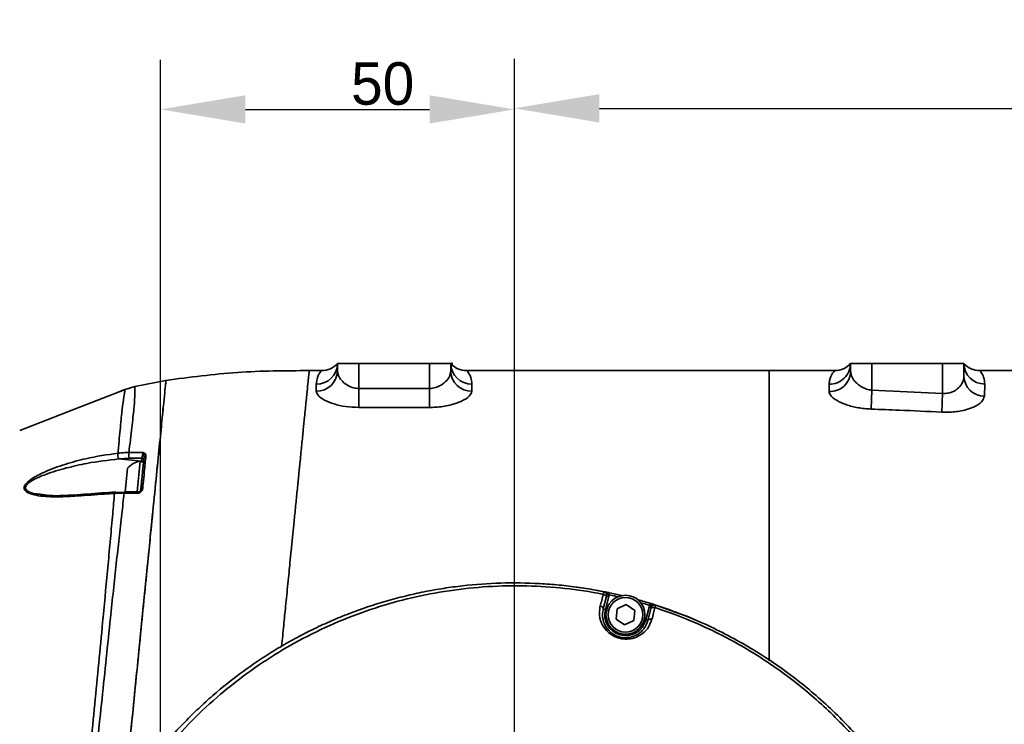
# Model space of a CAD drawing. Header units: millimetres. Extents: x -7686 to -856, y -458 to 6140.
# Tile 52 of 102: x -5902 to -5763, y 4140 to 4239. Entities that reach past the tile are written whole.
import ezdxf

# ---------------------------------------------------------------- set-up
doc = ezdxf.new("R2010")
doc.units = ezdxf.units.MM
doc.header["$LTSCALE"] = 5
doc.header["$PDSIZE"] = -1
doc.layers.add('细实线', color=1, linetype='Continuous', lineweight=20)
doc.dimstyles.new('安装', dxfattribs={"dimtxt": 6, "dimasz": 12, "dimexe": 7, "dimexo": 0.625, "dimtad": 1, "dimtoh": 1, "dimtxsty": 'Standard', "dimcen": 2.5, "dimclrd": 4, "dimclre": 4, "dimclrt": 3, "dimadec": 0, "dimazin": 0, "dimtfac": 1, "dimtmove": 0, "dimatfit": 3, "dimfxl": 1, "dimarcsym": 0})

# ---------------------------------------------------------------- blocks, each defined once
blk = doc.blocks.new('*D85')
at = {"layer": 'Defpoints', "color": 0, "linetype": 'Continuous', "transparency": 16777216}
for p in [(-5471.96, 4226.69), (-5831.96, 4139.63), (-5471.96, 4139.63)]:
    blk.add_point(p, dxfattribs=at)
at = {"layer": '细实线', "color": 4, "linetype": 'Continuous', "lineweight": -2, "transparency": 16777216}
for p, q in [((-5831.96, 4140.25), (-5831.96, 4233.69)), ((-5471.96, 4140.25), (-5471.96, 4233.69)), ((-5819.96, 4226.69), (-5483.96, 4226.69))]:
    blk.add_line(p, q, dxfattribs=at)
at = {"layer": '细实线', "color": 4, "linetype": 'Continuous', "transparency": 16777216}
for points in [[(-5819.96, 4228.69), (-5819.96, 4224.69), (-5831.96, 4226.69)], [(-5483.96, 4228.69), (-5483.96, 4224.69), (-5471.96, 4226.69)]]:
    blk.add_solid(points, dxfattribs=at)
at = {"layer": '细实线', "color": 3, "linetype": 'Continuous', "transparency": 16777216, "insert": (-5651.96, 4230.31), "char_height": 6, "attachment_point": 5}
blk.add_mtext('360', dxfattribs=at)
blk = doc.blocks.new('*D87')
at = {"layer": 'Defpoints', "color": 0, "linetype": 'Continuous', "transparency": 16777216}
for p in [(-5831.96, 4226.54), (-5881.96, 3776.52), (-5831.96, 3776.52)]:
    blk.add_point(p, dxfattribs=at)
at = {"layer": '细实线', "color": 4, "linetype": 'Continuous', "lineweight": -2, "transparency": 16777216}
for p, q in [((-5881.96, 3777.15), (-5881.96, 4233.54)), ((-5831.96, 3777.15), (-5831.96, 4233.54)), ((-5869.96, 4226.54), (-5843.96, 4226.54))]:
    blk.add_line(p, q, dxfattribs=at)
at = {"layer": '细实线', "color": 4, "linetype": 'Continuous', "transparency": 16777216}
for points in [[(-5869.96, 4228.54), (-5869.96, 4224.54), (-5881.96, 4226.54)], [(-5843.96, 4228.54), (-5843.96, 4224.54), (-5831.96, 4226.54)]]:
    blk.add_solid(points, dxfattribs=at)
at = {"layer": '细实线', "color": 3, "linetype": 'Continuous', "transparency": 16777216, "insert": (-5850.58, 4230.16), "char_height": 6, "attachment_point": 5}
blk.add_mtext('50', dxfattribs=at)
blk = doc.blocks.new('*D93')
at = {"layer": 'Defpoints', "color": 0, "linetype": 'Continuous', "transparency": 16777216}
for p in [(-5534.95, 4214.7), (-5424.46, 4184.45), (-5831.96, 4139.63), (-5471.96, 4139.63), (-5471.96, 4139.63)]:
    blk.add_point(p, dxfattribs=at)
at = {"layer": '细实线', "color": 4, "linetype": 'Continuous', "lineweight": -2, "transparency": 16777216}
blk.add_line((-5471.34, 4139.63), (-5399.65, 4139.63), dxfattribs=at)
blk.add_arc((-5471.96, 4139.63), 65.31, 10.5425, 119.4575, dxfattribs=at)
at = {"layer": '细实线', "color": 4, "linetype": 'Continuous', "transparency": 16777216}
for points in [[(-5502.94, 4194.85), (-5505.22, 4198.14), (-5513.94, 4189.66)], [(-5405.76, 4151.76), (-5409.75, 4151.39), (-5406.65, 4139.63)]]:
    blk.add_solid(points, dxfattribs=at)
at = {"layer": '细实线', "color": 3, "linetype": 'Continuous', "transparency": 16777216, "insert": (-5442.83, 4202.1), "char_height": 6, "attachment_point": 5, "rotation": 335}
blk.add_mtext('130°', dxfattribs=at)

msp = doc.modelspace()

# ---------------------------------------------------------------- linework, layer by layer
at = {"linetype": 'Continuous', "lineweight": 35}
for p, q in [((-5856.961, 4189.572), (-5856.961, 4190.628)), ((-5856.961, 4190.628), (-5853.961, 4190.628)), ((-5853.961, 4190.628), (-5853.961, 4187.11)), ((-5853.961, 4190.628), (-5843.961, 4190.628)), ((-5843.961, 4187.11), (-5843.961, 4190.628)), ((-5843.961, 4190.628), (-5840.961, 4190.628)), ((-5840.961, 4190.628), (-5840.961, 4189.572)), ((-5784.461, 4189.509), (-5784.461, 4190.628)), ((-5784.461, 4190.628), (-5781.461, 4190.628)), ((-5781.461, 4190.628), (-5781.461, 4186.872)), ((-5781.461, 4190.628), (-5771.461, 4190.628)), ((-5771.461, 4190.628), (-5768.461, 4190.628)), ((-5771.461, 4186.415), (-5771.461, 4190.628)), ((-5768.461, 4190.628), (-5768.461, 4188.819)), ((-5859.197, 4189.628), (-5860.961, 4189.628)), ((-5795.961, 4189.628), (-5838.725, 4189.628)), ((-5787.461, 4189.628), (-5795.961, 4189.628)), ((-5786.697, 4189.628), (-5787.461, 4189.628)), ((-5763.461, 4189.628), (-5766.225, 4189.628)), ((-5739.961, 4189.628), (-5763.461, 4189.628)), ((-5885.591, 4187.371), (-5886.984, 4186.943)), ((-5881.199, 4188.24), (-5885.591, 4187.371)), ((-5881.289, 4187.34), (-5881.289, 4187.343)), ((-5859.961, 4186.727), (-5859.961, 4187.723)), ((-5837.961, 4187.723), (-5837.961, 4186.727)), ((-5787.506, 4186.665), (-5787.499, 4187.722)), ((-5765.523, 4187.726), (-5765.559, 4186.015)), ((-5886.989, 4186.941), (-5887.852, 4186.605)), ((-5853.961, 4184.42), (-5853.961, 4187.11)), ((-5853.961, 4187.11), (-5843.961, 4187.11)), ((-5843.961, 4184.42), (-5843.961, 4187.11)), ((-5781.461, 4186.872), (-5781.557, 4184.189)), ((-5781.461, 4186.872), (-5771.461, 4186.415)), ((-5771.461, 4186.415), (-5771.597, 4183.753)), ((-5843.961, 4184.42), (-5853.961, 4184.42)), ((-5887.976, 4177.956), (-5887.966, 4177.957)), ((-5887.855, 4177.146), (-5887.865, 4177.145)), ((-5884.652, 4176.824), (-5887.865, 4177.145)), ((-5886.397, 4177.234), (-5887.855, 4177.146)), ((-5884.609, 4177.253), (-5886.397, 4177.234)), ((-5884.854, 4176.815), (-5885.287, 4172.486)), ((-5884.367, 4176.666), (-5884.864, 4176.715)), ((-5884.751, 4172.819), (-5884.367, 4176.666)), ((-5884.665, 4176.695), (-5884.652, 4176.824)), ((-5884.652, 4176.824), (-5884.609, 4177.253)), ((-5886.61, 4175.834), (-5886.949, 4172.453)), ((-5898.947, 4172.149), (-5898.317, 4172.086)), ((-5888.279, 4172.411), (-5886.986, 4172.456)), ((-5885.062, 4172.488), (-5887.027, 4172.506)), ((-5818.617, 4157.937), (-5818.556, 4158.231)), ((-5818.98, 4157.587), (-5819.406, 4155.945)), ((-5818.642, 4157.696), (-5819.116, 4155.869)), ((-5818.932, 4157.771), (-5818.642, 4157.696)), ((-5812.835, 4156.437), (-5812.746, 4156.723)), ((-5819.406, 4155.945), (-5819.116, 4155.869)), ((-5817.579, 4154.508), (-5817.465, 4155.946)), ((-5817.465, 4155.946), (-5816.162, 4156.567)), ((-5816.162, 4156.567), (-5814.973, 4155.749)), ((-5814.973, 4155.749), (-5815.087, 4154.31)), ((-5813.405, 4154.387), (-5812.931, 4156.214)), ((-5813.115, 4154.312), (-5812.688, 4155.958)), ((-5812.641, 4156.138), (-5812.931, 4156.214)), ((-5812.65, 4156.693), (-5812.358, 4156.602)), ((-5816.39, 4153.689), (-5817.579, 4154.508)), ((-5815.087, 4154.31), (-5816.39, 4153.689)), ((-5813.115, 4154.312), (-5813.405, 4154.387))]:
    msp.add_line(p, q, dxfattribs=at)
at = {"linetype": 'Continuous', "lineweight": 35, "flags": 128}
for points in [[(-5901.863, 4181.155), (-5894.132, 4184.163), (-5886.984, 4186.943)], [(-5881.996, 4177.795), (-5882.06, 4178.018), (-5882.198, 4178.186)], [(-5894.26, 4172.049), (-5894.265, 4172.049), (-5894.291, 4172.039), (-5894.315, 4172.016), (-5894.337, 4171.979), (-5894.355, 4171.929), (-5894.37, 4171.869)], [(-5888.357, 4172.47), (-5888.361, 4172.469), (-5888.387, 4172.458), (-5888.411, 4172.432), (-5888.432, 4172.391), (-5888.45, 4172.337), (-5888.464, 4172.272)], [(-5887.027, 4172.515), (-5887.034, 4172.514), (-5887.05, 4172.504), (-5887.065, 4172.477), (-5887.08, 4172.437), (-5887.093, 4172.383), (-5887.104, 4172.318)], [(-5887.017, 4172.51), (-5887.017, 4172.51), (-5887.027, 4172.515)], [(-5823.431, 4159.066), (-5821.483, 4158.778), (-5818.556, 4158.231)], [(-5818.98, 4157.587), (-5818.974, 4157.65), (-5818.988, 4157.715), (-5819.021, 4157.78), (-5819.072, 4157.842), (-5819.139, 4157.899), (-5819.219, 4157.948), (-5819.308, 4157.989), (-5819.404, 4158.017)], [(-5817.355, 4157.658), (-5817.887, 4157.779), (-5818.617, 4157.937)], [(-5812.835, 4156.437), (-5813.55, 4156.654), (-5814.105, 4156.815)], [(-5819.406, 4155.945), (-5819.401, 4156.007), (-5819.415, 4156.073), (-5819.448, 4156.138), (-5819.499, 4156.2), (-5819.566, 4156.257), (-5819.647, 4156.307), (-5819.737, 4156.347), (-5819.833, 4156.376)], [(-5812.688, 4155.958), (-5812.662, 4156.016), (-5812.618, 4156.067), (-5812.558, 4156.108), (-5812.483, 4156.139), (-5812.397, 4156.157), (-5812.303, 4156.161), (-5812.205, 4156.153), (-5812.107, 4156.132)], [(-5812.003, 4156.489), (-5807.432, 4154.823), (-5806.127, 4154.274)], [(-5813.115, 4154.312), (-5813.089, 4154.37), (-5813.045, 4154.421), (-5812.985, 4154.462), (-5812.91, 4154.493), (-5812.824, 4154.511), (-5812.73, 4154.516), (-5812.632, 4154.507), (-5812.534, 4154.486)]]:
    msp.add_lwpolyline(points, dxfattribs=at)
at = {"linetype": 'Continuous', "lineweight": 35}
for radius in [2.75, 2.45]:
    msp.add_circle((-5816.276, 4155.128), radius, dxfattribs=at)
at = {"color": 4}
msp.add_arc((-5831.961, 3764.628), 692.802, 310, 160, dxfattribs=at)
at = {"linetype": 'Continuous', "lineweight": 35}
for centre, radius, start, end in [((-5859.914, 4190.676), 2.954, 269.09527, 359.06575), ((-5859.197, 4192.628), 3, 270, 318.18969), ((-5838.007, 4190.676), 2.954, 180.93425, 270.90473), ((-5838.725, 4192.628), 3, 221.81031, 270), ((-5787.416, 4190.677), 2.956, 268.38543, 359.06053), ((-5786.697, 4192.628), 3, 270, 318.18969), ((-5765.511, 4190.676), 2.95, 180.93356, 269.76892), ((-5766.225, 4192.628), 3, 221.81031, 270), ((-5859.885, 4189.651), 2.926, 268.5232, 358.44283), ((-5838.036, 4189.651), 2.926, 181.55717, 271.4768), ((-5787.387, 4189.591), 2.928, 267.67468, 358.39301), ((-5765.562, 4188.915), 2.9, 181.89687, 270.05734), ((-5886.939, 4177.685), 1.072, 165.31672, 210.23079), ((-5886.929, 4177.686), 1.072, 165.31928, 210.22913), ((-5884.757, 4177.711), 1.708, 168.47212, 196.22401), ((-5884.048, 4177.354), 0.251, 86.03641, 166.34922), ((-5884.38, 4173.903), 2.95, 99.25042, 139.12311), ((-5884.676, 4176.517), 0.307, 29.78683, 85.60396), ((-5884.621, 4176.969), 0.284, 357.96698, 87.54631), ((-5888.369, 4172.372), 0.0981, 23.62351, 83.35873), ((-5885.054, 4172.802), 0.3, 268.87488, 321.53177), ((-5884.534, 4172.664), 0.239, 80.88334, 160.02245), ((-5819.416, 4157.897), 0.5, 345.4524, 78.78543), ((-5831.961, 4094.628), 65, 76.49612, 78.09841), ((-5819.416, 4157.897), 0.8, 345.4524, 2.91917), ((-5831.961, 4094.628), 65, 72.80639, 74.43639), ((-5816.261, 4155.128), 2.95, 165.4524, 345.4524), ((-5812.157, 4156.013), 0.8, 147.98563, 165.4524), ((-5812.157, 4156.013), 0.5, 72.11937, 165.4524)]:
    msp.add_arc(centre, radius, start, end, dxfattribs=at)
for points, knots in [([(-5840.693, 4190.286), (-5840.692, 4190.284), (-5840.674, 4190.26), (-5840.773, 4190.401), (-5840.789, 4190.641), (-5840.796, 4190.765)], [0, 0, 0, 0, 0.04606607, 0.50935461, 1, 1, 1, 1]), ([(-5784.593, 4190.514), (-5784.64, 4190.462), (-5784.731, 4190.364), (-5784.969, 4190.195), (-5785.083, 4190.115)], [0, 0, 0, 0, 0.52168876, 1, 1, 1, 1]), ([(-5784.596, 4190.635), (-5784.595, 4190.578), (-5784.595, 4190.423), (-5784.666, 4190.292), (-5784.646, 4190.327), (-5784.644, 4190.331)], [0, 0, 0, 0, 0.3445707, 0.9270277, 1, 1, 1, 1]), ([(-5768.093, 4190.319), (-5768.146, 4190.361), (-5768.256, 4190.448), (-5768.298, 4190.498), (-5768.32, 4190.524)], [0, 0, 0, 0, 0.4786362, 1, 1, 1, 1]), ([(-5860.961, 4189.628), (-5864.348, 4189.613), (-5871.124, 4189.582), (-5877.841, 4188.687), (-5881.199, 4188.24)], [0, 0, 0, 0, 0.4999666, 1, 1, 1, 1]), ([(-5860.961, 4189.628), (-5860.962, 4189.618), (-5860.964, 4189.597), (-5861.005, 4189.188), (-5861.084, 4188.398), (-5861.208, 4187.154), (-5861.382, 4185.416), (-5861.584, 4183.394), (-5861.796, 4181.273), (-5862.003, 4179.202), (-5862.212, 4177.115), (-5862.415, 4175.084), (-5862.608, 4173.157), (-5862.819, 4171.046), (-5862.995, 4169.285), (-5863.128, 4167.951), (-5863.214, 4167.095), (-5863.304, 4166.191), (-5863.4, 4165.238), (-5863.523, 4164.004), (-5863.66, 4162.636), (-5863.819, 4161.05), (-5864.024, 4158.998), (-5864.274, 4156.495), (-5864.568, 4153.552), (-5864.756, 4151.675), (-5864.855, 4150.687), (-5864.855, 4150.685)], [0, 0, 0, 0, 0.0724732, 0.1445798, 0.2172133, 0.2891739, 0.3618767, 0.4341649, 0.481833, 0.5302433, 0.5794134, 0.6134118, 0.6489529, 0.686032, 0.7246242, 0.7378772, 0.7517655, 0.766282, 0.7814169, 0.797158, 0.8244413, 0.8449771, 0.86995, 0.917624, 0.9570331, 0.9998778, 1, 1, 1, 1]), ([(-5859.961, 4187.723), (-5859.919, 4188.053), (-5859.813, 4188.883), (-5859.267, 4189.552), (-5859.22, 4189.603), (-5859.197, 4189.628)], [0, 0, 0, 0, 0.2472447, 0.6218041, 1, 1, 1, 1]), ([(-5856.961, 4189.572), (-5856.934, 4189.364), (-5856.877, 4188.92), (-5856.436, 4188.238), (-5855.768, 4187.636), (-5854.979, 4187.244), (-5854.341, 4187.117), (-5854.025, 4187.111), (-5853.961, 4187.11)], [0, 0, 0, 0, 0.2027464, 0.4337324, 0.6389078, 0.8236625, 0.9640265, 1, 1, 1, 1]), ([(-5843.961, 4187.11), (-5843.816, 4187.116), (-5843.39, 4187.134), (-5842.91, 4187.281), (-5842.264, 4187.581), (-5841.632, 4188.063), (-5841.074, 4188.822), (-5840.999, 4189.322), (-5840.961, 4189.572)], [0, 0, 0, 0, 0.0807541, 0.2368714, 0.2833483, 0.5149695, 0.7573134, 1, 1, 1, 1]), ([(-5838.725, 4189.628), (-5838.702, 4189.603), (-5838.656, 4189.553), (-5838.109, 4188.887), (-5838.003, 4188.053), (-5837.961, 4187.723)], [0, 0, 0, 0, 0.3747787, 0.7527552, 1, 1, 1, 1]), ([(-5795.961, 4189.628), (-5795.961, 4189.626), (-5795.961, 4189.621), (-5795.961, 4189.469), (-5795.961, 4189.076), (-5795.961, 4188.35), (-5795.961, 4187.131), (-5795.961, 4185.243), (-5795.961, 4182.489), (-5795.961, 4179.015), (-5795.961, 4174.886), (-5795.961, 4170.226), (-5795.961, 4165.195), (-5795.961, 4159.99), (-5795.961, 4154.83), (-5795.961, 4151.049), (-5795.961, 4149.013), (-5795.961, 4148.637)], [0, 0, 0, 0, 0.0411366, 0.0923739, 0.1504633, 0.2128004, 0.2774053, 0.3592638, 0.4409572, 0.5219354, 0.6022648, 0.6821468, 0.7614594, 0.8394297, 0.9144724, 0.9841659, 1, 1, 1, 1]), ([(-5787.499, 4187.722), (-5787.478, 4187.953), (-5787.435, 4188.415), (-5787.161, 4189.064), (-5786.771, 4189.569), (-5786.721, 4189.609), (-5786.697, 4189.628)], [0, 0, 0, 0, 0.16903584, 0.33880002, 0.66818457, 1, 1, 1, 1]), ([(-5784.461, 4189.509), (-5784.455, 4189.412), (-5784.443, 4189.216), (-5784.344, 4188.889), (-5784.172, 4188.532), (-5783.916, 4188.168), (-5783.599, 4187.828), (-5783.244, 4187.533), (-5782.842, 4187.277), (-5782.439, 4187.089), (-5782.033, 4186.958), (-5781.714, 4186.894), (-5781.521, 4186.877), (-5781.461, 4186.872)], [0, 0, 0, 0, 0.0941186, 0.1895518, 0.3053394, 0.4233803, 0.5272082, 0.6330526, 0.7259985, 0.821411, 0.8932111, 0.966958, 1, 1, 1, 1]), ([(-5771.461, 4186.415), (-5771.318, 4186.406), (-5770.923, 4186.383), (-5770.447, 4186.478), (-5769.798, 4186.721), (-5769.136, 4187.192), (-5768.574, 4187.984), (-5768.499, 4188.539), (-5768.461, 4188.819)], [0, 0, 0, 0, 0.07896805, 0.21954865, 0.27170796, 0.49937494, 0.74764085, 1, 1, 1, 1]), ([(-5766.225, 4189.628), (-5766.207, 4189.612), (-5766.172, 4189.58), (-5765.826, 4189.103), (-5765.547, 4188.459), (-5765.528, 4187.883), (-5765.523, 4187.726)], [0, 0, 0, 0, 0.2727753, 0.547286, 0.8763501, 1, 1, 1, 1]), ([(-5887.133, 4128.899), (-5887.113, 4129.103), (-5886.82, 4132.032), (-5886.255, 4137.687), (-5885.438, 4145.849), (-5884.728, 4152.953), (-5884.133, 4158.902), (-5883.649, 4163.74), (-5883.147, 4168.764), (-5882.646, 4173.772), (-5882.174, 4178.49), (-5881.791, 4182.319), (-5881.504, 4185.191), (-5881.319, 4187.039), (-5881.228, 4187.949), (-5881.2, 4188.227), (-5881.2, 4188.236), (-5881.199, 4188.24)], [0, 0, 0, 0, 0.0067938, 0.0975591, 0.1882932, 0.2786498, 0.3356754, 0.3928067, 0.4497485, 0.5214383, 0.5930762, 0.6648863, 0.7367229, 0.8066766, 0.8767116, 0.9383366, 1, 1, 1, 1]), ([(-5887.133, 4128.899), (-5887.113, 4129.103), (-5886.686, 4133.374), (-5886.053, 4139.699), (-5885.238, 4147.854), (-5884.582, 4154.411), (-5884.013, 4160.1), (-5883.537, 4164.864), (-5883.115, 4169.079), (-5882.648, 4173.753), (-5882.179, 4178.444), (-5881.792, 4182.312), (-5881.507, 4185.165), (-5881.318, 4187.052), (-5881.229, 4187.945), (-5881.201, 4188.222), (-5881.2, 4188.234), (-5881.199, 4188.24)], [0, 0, 0, 0, 0.0067931, 0.1422377, 0.2104802, 0.2787064, 0.3632877, 0.4065356, 0.4497738, 0.5204551, 0.5930935, 0.6638259, 0.736736, 0.8059687, 0.8767267, 0.93828, 1, 1, 1, 1]), ([(-5885.591, 4187.371), (-5885.594, 4187.36), (-5885.599, 4187.34), (-5885.58, 4186.46), (-5885.658, 4184.79), (-5885.956, 4182.077), (-5886.246, 4179.634), (-5886.415, 4178.183), (-5886.431, 4178.052)], [0, 0, 0, 0, 0.2729098, 0.4590125, 0.6446422, 0.8139324, 0.9832175, 1, 1, 1, 1]), ([(-5887.966, 4177.957), (-5887.957, 4178.063), (-5887.842, 4179.426), (-5887.63, 4181.78), (-5887.382, 4184.358), (-5887.139, 4186.028), (-5886.986, 4186.901), (-5886.985, 4186.928), (-5886.984, 4186.943)], [0, 0, 0, 0, 0.0140151, 0.1811755, 0.3531141, 0.5363649, 0.7236873, 1, 1, 1, 1]), ([(-5853.961, 4184.42), (-5854.587, 4184.447), (-5855.83, 4184.499), (-5857.516, 4184.896), (-5858.887, 4185.458), (-5859.794, 4186.113), (-5859.908, 4186.531), (-5859.961, 4186.727)], [0, 0, 0, 0, 0.1983663, 0.393725, 0.5950049, 0.8111892, 1, 1, 1, 1]), ([(-5837.961, 4186.727), (-5838.036, 4186.491), (-5838.188, 4186.019), (-5839.349, 4185.287), (-5841.025, 4184.708), (-5842.687, 4184.446), (-5843.672, 4184.426), (-5843.961, 4184.42)], [0, 0, 0, 0, 0.2258368, 0.4541845, 0.6867109, 0.908027, 1, 1, 1, 1]), ([(-5781.557, 4184.189), (-5781.868, 4184.206), (-5782.499, 4184.242), (-5783.408, 4184.376), (-5784.271, 4184.563), (-5785.063, 4184.799), (-5785.782, 4185.079), (-5786.412, 4185.396), (-5786.93, 4185.742), (-5787.274, 4186.079), (-5787.472, 4186.391), (-5787.494, 4186.573), (-5787.506, 4186.665)], [0, 0, 0, 0, 0.0986678, 0.2000558, 0.2973715, 0.3970747, 0.4981931, 0.6018092, 0.7101366, 0.8215674, 0.9098996, 1, 1, 1, 1]), ([(-5765.559, 4186.015), (-5765.64, 4185.75), (-5765.804, 4185.215), (-5766.998, 4184.451), (-5768.698, 4183.908), (-5770.352, 4183.719), (-5771.312, 4183.745), (-5771.597, 4183.753)], [0, 0, 0, 0, 0.2302986, 0.464023, 0.6964838, 0.910217, 1, 1, 1, 1]), ([(-5771.597, 4183.753), (-5773.594, 4183.85), (-5776.914, 4184.012), (-5780.235, 4184.139), (-5781.557, 4184.189)], [0, 0, 0, 0, 0.60177449, 1, 1, 1, 1]), ([(-5901.155, 4173.387), (-5901.068, 4173.517), (-5900.834, 4173.864), (-5899.889, 4174.56), (-5898.065, 4175.476), (-5895.46, 4176.419), (-5891.959, 4177.375), (-5889.481, 4177.737), (-5887.976, 4177.956)], [0, 0, 0, 0, 0.03967913, 0.10582201, 0.24795912, 0.45930301, 0.67136849, 1, 1, 1, 1]), ([(-5887.966, 4177.957), (-5887.653, 4177.986), (-5887.149, 4178.033), (-5886.628, 4178.047), (-5886.431, 4178.052)], [0, 0, 0, 0, 0.6226383, 1, 1, 1, 1]), ([(-5886.431, 4178.052), (-5886.105, 4178.057), (-5885.452, 4178.066), (-5884.796, 4178.069), (-5884.466, 4178.07)], [0, 0, 0, 0, 0.4980312, 1, 1, 1, 1]), ([(-5884.609, 4177.253), (-5884.599, 4177.285), (-5884.577, 4177.349), (-5884.542, 4177.5), (-5884.51, 4177.67), (-5884.485, 4177.841), (-5884.47, 4177.979), (-5884.467, 4178.044), (-5884.466, 4178.07)], [0, 0, 0, 0, 0.1844278, 0.3675327, 0.5462933, 0.7189474, 0.8871075, 1, 1, 1, 1]), ([(-5884.03, 4177.604), (-5884.104, 4176.859), (-5884.229, 4175.591), (-5884.39, 4173.972), (-5884.472, 4173.14), (-5884.496, 4172.901)], [0, 0, 0, 0, 0.50335682, 0.85710076, 1, 1, 1, 1]), ([(-5884.466, 4178.07), (-5884.465, 4178.07), (-5884.433, 4178.058), (-5884.316, 4178.014), (-5884.158, 4177.922), (-5884.039, 4177.768), (-5884.033, 4177.659), (-5884.03, 4177.604)], [0, 0, 0, 0, 0.0052972, 0.1251185, 0.4724193, 0.7358344, 1, 1, 1, 1]), ([(-5884.292, 4177.413), (-5884.292, 4177.458), (-5884.292, 4177.556), (-5884.352, 4177.747), (-5884.413, 4177.932), (-5884.453, 4178.04), (-5884.466, 4178.069), (-5884.466, 4178.07)], [0, 0, 0, 0, 0.1930257, 0.4184887, 0.8181613, 0.9940968, 1, 1, 1, 1]), ([(-5887.865, 4177.145), (-5889.367, 4176.972), (-5891.824, 4176.689), (-5895.3, 4175.893), (-5897.872, 4175.125), (-5899.708, 4174.358), (-5900.626, 4173.768), (-5900.982, 4173.383), (-5901.081, 4173.09), (-5901.03, 4172.912), (-5900.92, 4172.744), (-5900.551, 4172.448), (-5899.84, 4172.214), (-5899.176, 4172.166), (-5898.947, 4172.149)], [0, 0, 0, 0, 0.2668821, 0.4367968, 0.6095714, 0.7222636, 0.7728424, 0.80189, 0.8247421, 0.8450596, 0.8508256, 0.8774328, 0.9577065, 1, 1, 1, 1]), ([(-5884.759, 4172.746), (-5884.677, 4173.564), (-5884.512, 4175.211), (-5884.366, 4176.676), (-5884.292, 4177.413)], [0, 0, 0, 0, 0.496679, 1, 1, 1, 1]), ([(-5894.37, 4171.869), (-5895.314, 4171.825), (-5897.201, 4171.737), (-5899.456, 4171.915), (-5900.766, 4172.34), (-5901.18, 4172.739), (-5901.285, 4173.051), (-5901.197, 4173.28), (-5901.155, 4173.387)], [0, 0, 0, 0, 0.3319272, 0.6632682, 0.8307575, 0.8890238, 0.9479529, 1, 1, 1, 1]), ([(-5894.26, 4172.071), (-5894.749, 4172.033), (-5895.894, 4171.943), (-5897.48, 4171.948), (-5898.519, 4172.058), (-5898.954, 4172.104)], [0, 0, 0, 0, 0.3022189, 0.7076754, 1, 1, 1, 1]), ([(-5888.464, 4172.272), (-5888.781, 4172.251), (-5890.362, 4172.144), (-5892.331, 4172.01), (-5893.982, 4171.896), (-5894.37, 4171.869)], [0, 0, 0, 0, 0.1605854, 0.8029271, 1, 1, 1, 1]), ([(-5888.357, 4172.469), (-5889.007, 4172.424), (-5890.979, 4172.287), (-5892.942, 4172.138), (-5894.259, 4172.039)], [0, 0, 0, 0, 0.3296882, 1, 1, 1, 1]), ([(-5893.432, 4119.945), (-5892.859, 4125.748), (-5892.093, 4133.503), (-5891.205, 4143.211), (-5890.626, 4149.037), (-5890.007, 4155.441), (-5889.482, 4161.087), (-5889.037, 4165.903), (-5888.73, 4169.279), (-5888.549, 4171.317), (-5888.464, 4172.272)], [0, 0, 0, 0, 0.3202887, 0.4279632, 0.5356807, 0.6431236, 0.7870759, 0.8609563, 0.9348172, 1, 1, 1, 1]), ([(-5887.104, 4172.318), (-5887.214, 4171.344), (-5887.445, 4169.304), (-5887.82, 4165.956), (-5888.352, 4161.116), (-5888.963, 4155.44), (-5889.633, 4149.003), (-5890.224, 4143.247), (-5891.29, 4133.534), (-5892.083, 4125.738), (-5892.679, 4119.869)], [0, 0, 0, 0, 0.0658766, 0.1379635, 0.2100677, 0.3581478, 0.4641317, 0.5703699, 0.6765616, 1, 1, 1, 1]), ([(-5887.104, 4172.318), (-5887.431, 4172.315), (-5887.89, 4172.31), (-5888.336, 4172.281), (-5888.464, 4172.272)], [0, 0, 0, 0, 0.71249306, 1, 1, 1, 1]), ([(-5885.049, 4172.301), (-5885.296, 4172.305), (-5885.762, 4172.311), (-5886.447, 4172.316), (-5886.885, 4172.318), (-5887.104, 4172.318)], [0, 0, 0, 0, 0.3596385, 0.6798087, 1, 1, 1, 1]), ([(-5885.049, 4172.301), (-5885.049, 4172.308), (-5885.045, 4172.36), (-5885.042, 4172.439), (-5885.047, 4172.498), (-5885.056, 4172.496), (-5885.059, 4172.495)], [0, 0, 0, 0, 0.0548344, 0.4155201, 0.7852789, 1, 1, 1, 1]), ([(-5884.496, 4172.901), (-5884.511, 4172.836), (-5884.54, 4172.705), (-5884.697, 4172.51), (-5884.88, 4172.383), (-5885.012, 4172.319), (-5885.048, 4172.302), (-5885.049, 4172.301)], [0, 0, 0, 0, 0.261999, 0.5229685, 0.8720082, 0.994794, 1, 1, 1, 1]), ([(-5884.822, 4172.617), (-5884.832, 4172.603), (-5884.881, 4172.538), (-5884.966, 4172.452), (-5885.029, 4172.341), (-5885.049, 4172.303), (-5885.049, 4172.301)], [0, 0, 0, 0, 0.1573432, 0.7331046, 0.9916729, 1, 1, 1, 1]), ([(-5884.759, 4172.746), (-5884.765, 4172.717), (-5884.776, 4172.67), (-5884.809, 4172.631), (-5884.822, 4172.617)], [0, 0, 0, 0, 0.62481685, 1, 1, 1, 1]), ([(-5895.213, 4109.6), (-5894.988, 4110.5), (-5894.538, 4112.302), (-5893.715, 4114.971), (-5892.783, 4117.613), (-5891.748, 4120.181), (-5890.622, 4122.67), (-5889.407, 4125.08), (-5887.642, 4128.25), (-5885.664, 4131.328), (-5883.481, 4134.292), (-5881.736, 4136.462), (-5879.916, 4138.534), (-5878.033, 4140.506), (-5876.09, 4142.378), (-5873.374, 4144.785), (-5870.489, 4147.035), (-5867.448, 4149.109), (-5865.082, 4150.579), (-5862.68, 4151.933), (-5860.25, 4153.17), (-5857.796, 4154.294), (-5854.438, 4155.666), (-5850.97, 4156.834), (-5847.414, 4157.785), (-5844.695, 4158.389), (-5841.98, 4158.871), (-5838.383, 4159.354), (-5833.865, 4159.676), (-5829.309, 4159.619), (-5825.638, 4159.34), (-5822.873, 4159.009), (-5820.767, 4158.668), (-5819.586, 4158.439), (-5819.319, 4158.387)], [0, 0, 0, 0, 0.02791386, 0.05587907, 0.08400031, 0.11217405, 0.13915404, 0.16618037, 0.19334745, 0.24830674, 0.27611433, 0.3040753, 0.33208788, 0.35906804, 0.38609456, 0.41326181, 0.46822145, 0.49602921, 0.52399035, 0.5520031, 0.57898295, 0.60600914, 0.63317606, 0.68813501, 0.7159424, 0.74390318, 0.77191556, 0.7988948, 0.85307501, 0.90803271, 0.93583947, 0.9637996, 0.99181133, 1, 1, 1, 1]), ([(-5819.404, 4158.017), (-5819.666, 4158.068), (-5821.686, 4158.456), (-5825.5, 4158.986), (-5830.917, 4159.292), (-5836.394, 4159.132), (-5841.836, 4158.506), (-5847.151, 4157.43), (-5852.357, 4155.92), (-5857.464, 4153.955), (-5862.385, 4151.563), (-5867.038, 4148.792), (-5871.446, 4145.648), (-5875.612, 4142.111), (-5879.463, 4138.235), (-5882.941, 4134.089), (-5886.064, 4129.673), (-5888.834, 4124.966), (-5891.211, 4119.991), (-5893.195, 4114.822), (-5894.138, 4111.251), (-5894.611, 4109.459)], [0, 0, 0, 0, 0.0081032, 0.0623928, 0.1166826, 0.1725676, 0.2284526, 0.2826867, 0.3369208, 0.3927337, 0.4485467, 0.5027198, 0.5568931, 0.6126276, 0.6683622, 0.7224944, 0.7766266, 0.8323105, 0.8879946, 0.9437929, 1, 1, 1, 1]), ([(-5819.404, 4158.017), (-5819.386, 4158.096), (-5819.35, 4158.254), (-5819.323, 4158.369), (-5819.32, 4158.382), (-5819.319, 4158.387)], [0, 0, 0, 0, 0.3740738, 0.7483041, 1, 1, 1, 1]), ([(-5818.617, 4157.937), (-5818.652, 4157.955), (-5818.73, 4157.994), (-5818.862, 4158.094), (-5819.007, 4158.247), (-5819.181, 4158.352), (-5819.292, 4158.382), (-5819.318, 4158.387), (-5819.319, 4158.387)], [0, 0, 0, 0, 0.1288015, 0.2905653, 0.5936994, 0.9089826, 0.9947316, 1, 1, 1, 1]), ([(-5819.319, 4158.387), (-5819.318, 4158.387), (-5819.308, 4158.385), (-5819.259, 4158.375), (-5819.156, 4158.355), (-5818.979, 4158.319), (-5818.762, 4158.274), (-5818.622, 4158.245), (-5818.556, 4158.231)], [0, 0, 0, 0, 0.0047409, 0.0599515, 0.2885019, 0.5879502, 0.8032102, 1, 1, 1, 1]), ([(-5819.833, 4156.376), (-5819.767, 4156.629), (-5819.624, 4157.176), (-5819.481, 4157.723), (-5819.404, 4158.017)], [0, 0, 0, 0, 0.4621533, 1, 1, 1, 1]), ([(-5818.932, 4157.771), (-5818.933, 4157.769), (-5818.935, 4157.762), (-5818.95, 4157.705), (-5818.97, 4157.626), (-5818.98, 4157.587)], [0, 0, 0, 0, 0.25163112, 0.6258242, 1, 1, 1, 1]), ([(-5812.746, 4156.723), (-5812.682, 4156.703), (-5812.546, 4156.661), (-5812.333, 4156.594), (-5812.162, 4156.54), (-5812.062, 4156.507), (-5812.014, 4156.492), (-5812.004, 4156.489), (-5812.003, 4156.489)], [0, 0, 0, 0, 0.1967898, 0.4120498, 0.7114981, 0.9400485, 0.9952591, 1, 1, 1, 1]), ([(-5812.534, 4154.486), (-5812.712, 4154.024), (-5813.048, 4153.146), (-5814.075, 4152.234), (-5815.198, 4151.755), (-5816.309, 4151.636), (-5817.349, 4151.819), (-5818.262, 4152.258), (-5819.09, 4152.957), (-5819.766, 4154.022), (-5820.035, 4155.25), (-5819.892, 4156.051), (-5819.833, 4156.376)], [0, 0, 0, 0, 0.1398185, 0.2653688, 0.3610271, 0.4393481, 0.5180884, 0.5891653, 0.6632164, 0.7710045, 0.9070239, 1, 1, 1, 1]), ([(-5819.406, 4155.945), (-5819.456, 4155.663), (-5819.58, 4154.971), (-5819.351, 4153.913), (-5818.772, 4152.988), (-5818.059, 4152.379), (-5817.269, 4151.995), (-5816.364, 4151.836), (-5815.403, 4151.944), (-5814.436, 4152.365), (-5813.557, 4153.156), (-5813.268, 4153.912), (-5813.115, 4154.312)], [0, 0, 0, 0, 0.0952265, 0.2338278, 0.3418162, 0.414439, 0.4829396, 0.5583921, 0.6344304, 0.7294037, 0.8566972, 1, 1, 1, 1]), ([(-5812.835, 4156.437), (-5812.797, 4156.435), (-5812.71, 4156.431), (-5812.545, 4156.455), (-5812.344, 4156.518), (-5812.141, 4156.525), (-5812.029, 4156.497), (-5812.005, 4156.489), (-5812.003, 4156.489)], [0, 0, 0, 0, 0.1288015, 0.2905653, 0.5936994, 0.9089826, 0.9947316, 1, 1, 1, 1]), ([(-5812.688, 4155.958), (-5812.681, 4155.984), (-5812.664, 4156.05), (-5812.645, 4156.122), (-5812.642, 4156.133), (-5812.641, 4156.138)], [0, 0, 0, 0, 0.2445512, 0.6222706, 1, 1, 1, 1]), ([(-5812.107, 4156.132), (-5812.172, 4155.881), (-5812.315, 4155.332), (-5812.457, 4154.784), (-5812.534, 4154.486)], [0, 0, 0, 0, 0.4573808, 1, 1, 1, 1]), ([(-5812.003, 4156.489), (-5812.006, 4156.478), (-5812.013, 4156.456), (-5812.054, 4156.313), (-5812.092, 4156.183), (-5812.107, 4156.132)], [0, 0, 0, 0, 0.3778228, 0.7555353, 1, 1, 1, 1]), ([(-5774.453, 4065.674), (-5773.34, 4068.104), (-5771.114, 4072.966), (-5769.012, 4080.441), (-5767.796, 4087.821), (-5767.427, 4095.019), (-5767.847, 4102.231), (-5769.09, 4109.366), (-5771.119, 4116.336), (-5773.907, 4123.042), (-5777.448, 4129.387), (-5781.672, 4135.301), (-5786.529, 4140.713), (-5791.98, 4145.53), (-5797.934, 4149.713), (-5803.929, 4152.98), (-5808.72, 4154.997), (-5811.347, 4155.877), (-5812.107, 4156.132)], [0, 0, 0, 0, 0.07204189, 0.14408324, 0.20870252, 0.27352288, 0.33814177, 0.40322828, 0.46852077, 0.5336066, 0.59877278, 0.66414669, 0.72931197, 0.79455109, 0.86, 0.92523688, 0.97838274, 1, 1, 1, 1]), ([(-5812.003, 4156.489), (-5811.236, 4156.231), (-5808.59, 4155.344), (-5803.767, 4153.317), (-5797.731, 4150.041), (-5791.73, 4145.848), (-5786.229, 4141.017), (-5781.32, 4135.586), (-5777.044, 4129.644), (-5773.452, 4123.265), (-5770.618, 4116.515), (-5768.549, 4109.493), (-5767.274, 4102.299), (-5766.834, 4095.023), (-5767.192, 4087.756), (-5768.411, 4080.306), (-5770.528, 4072.757), (-5772.779, 4067.85), (-5773.904, 4065.397)], [0, 0, 0, 0, 0.0216658, 0.0746899, 0.1398061, 0.2051299, 0.2702461, 0.335362, 0.4006856, 0.4658015, 0.5309167, 0.5962396, 0.6613548, 0.7260605, 0.79097, 0.8556757, 0.9278378, 1, 1, 1, 1])]:
    msp.add_open_spline(points, degree=3, knots=knots, dxfattribs=at)

# ---------------------------------------------------------------- dimensions: what is measured, and where the dimension line sits
at = {"layer": '细实线', "color": 1, "linetype": 'Continuous'}
dim = msp.add_linear_dim(base=(-5831.961, 4226.537), p1=(-5881.961, 3776.524), p2=(-5831.961, 3776.524), dimstyle='安装', dxfattribs=at)
dim.commit()
dim.dimension.update_dxf_attribs({"geometry": '*D87', "text_midpoint": (-5850.584, 4226.537), "dimtype": 160})
dim = msp.add_linear_dim(base=(-5471.961, 4226.689), p1=(-5831.961, 4139.628), p2=(-5471.961, 4139.628), dimstyle='安装', dxfattribs=at)
dim.commit()
dim.dimension.update_dxf_attribs({"geometry": '*D85', "text_midpoint": (-5651.961, 4230.314)})
dim = msp.add_angular_dim_2l(base=(-5424.456, 4184.446), line1=((-5831.961, 4139.628), (-5471.961, 4139.628)), line2=((-5471.961, 4139.628), (-5534.954, 4214.701)), dimstyle='安装', dxfattribs=at)
dim.commit()
dim.dimension.update_dxf_attribs({"geometry": '*D93', "text_midpoint": (-5442.828, 4202.104)})

doc.saveas('drawing.dxf')
